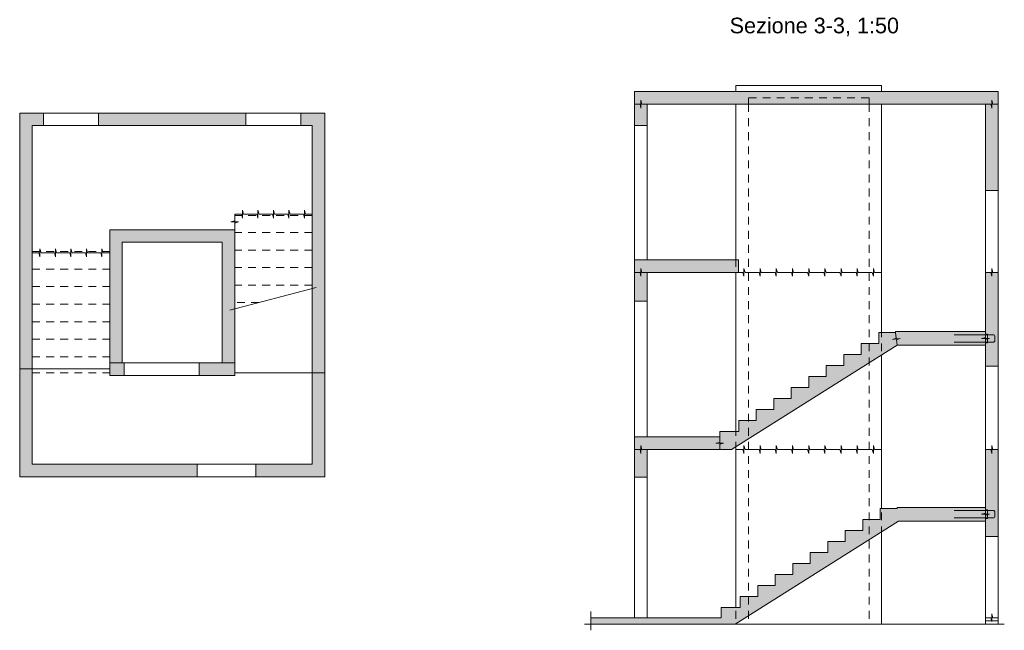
# Model space of a CAD drawing. Header units: metres. Extents: x 1.3 to 56.7, y 2.5 to 40.8.
# Tile 2 of 5: x 13.9 to 29.6, y 2.5 to 12.2. Entities that reach past the tile are written whole.
import ezdxf

# ---------------------------------------------------------------- set-up
doc = ezdxf.new("R2010")
doc.units = ezdxf.units.M
doc.linetypes.add('AUSGEZOGEN', pattern=[0])
doc.linetypes.add('STRICHLINIE_S4', pattern=[0.165, 0.125, -0.04])
for name, color, linetype, lineweight in [('XR$1$Beton Ansicht', 117, 'AUSGEZOGEN', 35), ('XR$1$Beton geschnitten', 117, 'AUSGEZOGEN', 50), ('XR$1$Beton verdeckt vorne', 117, 'STRICHLINIE_S4', 25), ('XR$1$Betonierfugen', 7, 'AUSGEZOGEN', 25), ('XR$1$Decke', 117, 'AUSGEZOGEN', 35), ('XR$1$Einbauteile AE Wand', 5, 'AUSGEZOGEN', 35), ('XR$1$STANDARD_1', 7, 'AUSGEZOGEN', 13), ('XR$1$Stilflaeche', 7, 'AUSGEZOGEN', 25), ('XR$1$Text Schnitt', 7, 'AUSGEZOGEN', 25), ('XR$1$Treppe Ortbeton', 117, 'STRICHLINIE_S4', 35), ('XR$1$Unterzug', 117, 'AUSGEZOGEN', 35), ('XR$1$Wand Beton bewehrt', 117, 'AUSGEZOGEN', 50)]:
    doc.layers.add(name, color=color, linetype=linetype, lineweight=lineweight)
doc.styles.add('ARIAL', font='arial.ttf')

msp = doc.modelspace()

# ---------------------------------------------------------------- hatches: boundary and pattern name
at = {"layer": 'XR$1$Stilflaeche', "linetype": 'AUSGEZOGEN', "lineweight": 13, "transparency": 33554687}
for points in [[(27.685, 11.1), (23.735, 11.1), (23.735, 10.56), (23.935, 10.56), (23.935, 10.9), (27.685, 10.9)], [(29.55, 10.9), (29.55, 11.1), (27.685, 11.1), (27.685, 10.9)], [(29.35, 9.52), (29.55, 9.52), (29.55, 10.9), (29.35, 10.9)], [(23.735, 8.21), (25.395, 8.21), (25.395, 8.41), (23.735, 8.41)], [(23.935, 7.75), (23.935, 8.21), (23.735, 8.21), (23.735, 7.75)], [(29.55, 8.21), (29.35, 8.21), (29.35, 6.71), (29.55, 6.71)], [(25.096, 5.665), (25.096, 5.58), (23.735, 5.58), (23.735, 4.94), (23.935, 4.94), (23.935, 5.38), (25.286, 5.38), (27.935, 7.045), (29.35, 7.045), (29.35, 7.265), (27.911, 7.265), (27.911, 7.249), (27.641, 7.249), (27.641, 7.073), (27.361, 7.073), (27.361, 6.897), (27.081, 6.897), (27.081, 6.721), (26.801, 6.721), (26.801, 6.545), (26.521, 6.545), (26.521, 6.369), (26.241, 6.369), (26.241, 6.193), (25.961, 6.193), (25.961, 6.017), (25.681, 6.017), (25.681, 5.841), (25.401, 5.841), (25.401, 5.665)], [(29.55, 5.38), (29.35, 5.38), (29.35, 3.99), (29.55, 3.99)], [(29.35, 4.455), (27.935, 4.455), (27.935, 4.439), (27.665, 4.439), (27.665, 4.263), (27.385, 4.263), (27.385, 4.087), (27.105, 4.087), (27.105, 3.911), (26.825, 3.911), (26.825, 3.735), (26.545, 3.735), (26.545, 3.559), (26.265, 3.559), (26.265, 3.383), (25.985, 3.383), (25.985, 3.207), (25.705, 3.207), (25.705, 3.031), (25.425, 3.031), (25.425, 2.855), (25.12, 2.855), (25.12, 2.69), (23.035, 2.69), (23.035, 2.59), (25.341, 2.59), (27.958, 4.235), (29.35, 4.235)]]:
    msp.add_hatch(color=91, dxfattribs=at).paths.add_polyline_path(points)
at = {"layer": 'XR$1$Wand Beton bewehrt', "linetype": 'AUSGEZOGEN', "lineweight": 13, "transparency": 33554687}
for points in [[(13.896, 10.758), (13.896, 10.558), (14.276, 10.558), (14.276, 10.758)], [(17.516, 10.758), (15.156, 10.758), (15.156, 10.558), (17.516, 10.558)], [(18.396, 10.758), (18.396, 10.558), (18.776, 10.558), (18.776, 10.758)], [(13.896, 10.558), (13.896, 6.701), (14.096, 6.701), (14.096, 10.558)], [(18.776, 6.493), (18.776, 10.558), (18.576, 10.558), (18.576, 6.493)], [(17.336, 8.893), (15.336, 8.893), (15.336, 8.693), (17.336, 8.693)], [(15.336, 8.693), (15.336, 6.763), (15.536, 6.763), (15.536, 8.693)], [(17.336, 6.763), (17.336, 8.693), (17.136, 8.693), (17.136, 6.763)], [(13.896, 6.701), (13.896, 5.143), (14.096, 5.143), (14.096, 6.701)], [(15.566, 6.763), (15.336, 6.763), (15.336, 6.563), (15.566, 6.563)], [(16.766, 6.563), (17.336, 6.563), (17.336, 6.763), (16.766, 6.763)], [(18.776, 4.943), (18.776, 6.493), (18.576, 6.493), (18.576, 4.943)], [(13.896, 4.943), (16.736, 4.943), (16.736, 5.143), (13.896, 5.143)], [(17.676, 4.943), (18.576, 4.943), (18.576, 5.143), (17.676, 5.143)]]:
    msp.add_hatch(color=91, dxfattribs=at).paths.add_polyline_path(points)

# ---------------------------------------------------------------- linework, layer by layer
at = {"layer": 'XR$1$Beton Ansicht', "color": 8, "linetype": 'AUSGEZOGEN', "lineweight": 13, "transparency": 33554687}
for p, q in [((25.355, 11.1), (25.355, 11.2)), ((25.355, 11.2), (27.685, 11.2)), ((27.685, 11.2), (27.685, 11.1)), ((25.355, 10.9), (25.355, 8.41)), ((27.685, 10.9), (27.685, 7.249)), ((23.735, 10.56), (23.735, 8.41)), ((23.935, 10.56), (23.935, 8.41)), ((29.35, 8.21), (29.35, 9.52)), ((29.55, 8.21), (29.55, 9.52)), ((25.355, 8.21), (25.355, 5.665)), ((17.259, 7.606), (18.64, 7.968)), ((23.735, 7.75), (23.735, 5.58)), ((23.935, 7.75), (23.935, 5.58)), ((27.685, 6.888), (27.685, 4.439)), ((29.35, 5.38), (29.35, 6.71)), ((29.55, 6.71), (29.55, 5.38)), ((25.355, 5.38), (25.355, 2.855)), ((23.735, 4.94), (23.735, 2.69)), ((23.935, 4.94), (23.935, 2.69)), ((27.685, 4.063), (27.685, 2.59)), ((29.35, 3.99), (29.35, 2.64)), ((29.55, 3.99), (29.55, 2.64))]:
    msp.add_line(p, q, dxfattribs=at)
at = {"layer": 'XR$1$Beton geschnitten', "color": 8, "linetype": 'AUSGEZOGEN', "lineweight": 13, "transparency": 33554687}
for p, q in [((27.685, 11.1), (23.735, 11.1)), ((23.735, 11.1), (23.735, 10.9)), ((29.55, 11.1), (27.685, 11.1)), ((29.55, 11.1), (29.35, 11.1)), ((29.55, 9.52), (29.55, 11.1)), ((29.55, 10.9), (29.55, 11.1)), ((23.735, 10.9), (23.735, 10.56)), ((23.935, 10.9), (27.485, 10.9)), ((23.935, 10.56), (23.935, 10.9)), ((27.485, 10.9), (29.35, 10.9)), ((29.35, 10.9), (29.35, 9.52)), ((23.735, 10.56), (23.935, 10.56)), ((29.35, 9.52), (29.55, 9.52)), ((23.735, 8.41), (23.735, 8.21)), ((25.395, 8.41), (23.735, 8.41)), ((25.395, 8.21), (25.395, 8.41)), ((23.735, 8.21), (23.735, 7.75)), ((23.935, 8.21), (25.395, 8.21)), ((23.935, 7.75), (23.935, 8.21)), ((29.35, 8.21), (29.35, 7.265)), ((29.55, 8.21), (29.35, 8.21)), ((29.55, 6.71), (29.55, 8.21)), ((23.735, 7.75), (23.935, 7.75)), ((27.641, 7.073), (27.641, 7.249)), ((27.641, 7.249), (27.911, 7.249)), ((27.911, 7.249), (27.911, 7.265)), ((27.911, 7.265), (27.935, 7.265)), ((29.35, 7.265), (27.935, 7.265)), ((27.935, 7.045), (25.286, 5.38)), ((27.361, 6.897), (27.361, 7.073)), ((27.361, 7.073), (27.641, 7.073)), ((27.935, 7.045), (29.35, 7.045)), ((29.35, 7.045), (29.35, 6.71)), ((27.081, 6.721), (27.081, 6.897)), ((27.081, 6.897), (27.361, 6.897)), ((26.801, 6.545), (26.801, 6.721)), ((26.801, 6.721), (27.081, 6.721)), ((29.35, 6.71), (29.55, 6.71)), ((26.521, 6.369), (26.521, 6.545)), ((26.521, 6.545), (26.801, 6.545)), ((26.241, 6.193), (26.241, 6.369)), ((26.241, 6.369), (26.521, 6.369)), ((25.961, 6.017), (25.961, 6.193)), ((25.961, 6.193), (26.241, 6.193)), ((25.681, 5.841), (25.681, 6.017)), ((25.681, 6.017), (25.961, 6.017)), ((25.401, 5.665), (25.401, 5.841)), ((25.401, 5.841), (25.681, 5.841)), ((23.735, 5.58), (23.735, 5.38)), ((23.935, 5.58), (23.735, 5.58)), ((25.096, 5.58), (23.935, 5.58)), ((25.096, 5.665), (25.401, 5.665)), ((25.096, 5.58), (25.096, 5.665)), ((23.735, 5.38), (23.735, 4.94)), ((23.935, 5.38), (25.096, 5.38)), ((23.935, 4.835), (23.935, 5.38)), ((25.096, 5.38), (25.286, 5.38)), ((29.35, 5.38), (29.35, 4.455)), ((29.55, 5.38), (29.35, 5.38)), ((29.55, 3.99), (29.55, 5.38)), ((23.735, 4.94), (23.935, 4.94)), ((27.665, 4.263), (27.665, 4.439)), ((27.665, 4.439), (27.935, 4.439)), ((27.935, 4.439), (27.935, 4.455)), ((27.935, 4.455), (27.958, 4.455)), ((29.35, 4.455), (27.958, 4.455)), ((27.385, 4.087), (27.385, 4.263)), ((27.385, 4.263), (27.665, 4.263)), ((27.958, 4.235), (25.341, 2.59)), ((27.958, 4.235), (29.35, 4.235)), ((29.35, 4.235), (29.35, 3.99)), ((27.105, 3.911), (27.105, 4.087)), ((27.105, 4.087), (27.385, 4.087)), ((29.35, 3.99), (29.55, 3.99)), ((26.825, 3.735), (26.825, 3.911)), ((26.825, 3.911), (27.105, 3.911)), ((26.545, 3.559), (26.545, 3.735)), ((26.545, 3.735), (26.825, 3.735)), ((26.265, 3.383), (26.265, 3.559)), ((26.265, 3.559), (26.545, 3.559)), ((25.985, 3.207), (25.985, 3.383)), ((25.985, 3.383), (26.265, 3.383)), ((25.705, 3.031), (25.705, 3.207)), ((25.705, 3.207), (25.985, 3.207)), ((25.425, 2.855), (25.425, 3.031)), ((25.425, 3.031), (25.705, 3.031)), ((25.12, 2.69), (25.12, 2.855)), ((25.12, 2.855), (25.425, 2.855)), ((23.035, 2.79), (23.035, 2.49)), ((23.735, 2.69), (23.035, 2.69)), ((23.935, 2.69), (23.735, 2.69)), ((25.12, 2.69), (23.935, 2.69)), ((22.935, 2.59), (29.65, 2.59)), ((29.55, 2.64), (29.35, 2.64)), ((29.35, 2.64), (29.35, 2.59)), ((29.55, 2.59), (29.55, 2.64))]:
    msp.add_line(p, q, dxfattribs=at)
at = {"layer": 'XR$1$Beton verdeckt vorne', "color": 8, "linetype": 'STRICHLINIE_S4', "lineweight": 13, "transparency": 33554687}
for p, q in [((25.355, 10.9), (25.355, 2.59)), ((27.485, 11), (25.555, 11)), ((25.555, 11), (25.555, 10.9)), ((25.555, 10.9), (25.555, 2.59)), ((27.485, 10.9), (27.485, 11)), ((27.485, 10.9), (27.485, 2.59)), ((27.685, 10.9), (27.685, 2.59))]:
    msp.add_line(p, q, dxfattribs=at)
at = {"layer": 'XR$1$Betonierfugen', "color": 8, "linetype": 'AUSGEZOGEN', "lineweight": 13, "transparency": 33554687}
for p, q in [((23.821, 10.9), (23.735, 10.9)), ((23.735, 10.9), (23.735, 10.9)), ((23.835, 10.838), (23.821, 10.9)), ((23.835, 10.9), (23.835, 10.963)), ((23.835, 10.963), (23.849, 10.9)), ((23.835, 10.9), (23.835, 10.838)), ((23.935, 10.9), (23.849, 10.9)), ((29.35, 10.9), (29.436, 10.9)), ((29.45, 10.838), (29.436, 10.9)), ((29.45, 10.9), (29.45, 10.963)), ((29.45, 10.963), (29.464, 10.9)), ((29.45, 10.9), (29.45, 10.838)), ((29.464, 10.9), (29.55, 10.9)), ((29.55, 10.9), (29.55, 10.9)), ((17.443, 9.143), (17.336, 9.143)), ((17.336, 9.143), (17.336, 9.143)), ((17.336, 9.143), (17.336, 9.035)), ((17.46, 9.08), (17.443, 9.143)), ((17.46, 9.143), (17.46, 9.205)), ((17.46, 9.205), (17.478, 9.143)), ((17.46, 9.143), (17.46, 9.08)), ((17.584, 9.143), (17.478, 9.143)), ((17.691, 9.143), (17.584, 9.143)), ((17.708, 9.08), (17.691, 9.143)), ((17.708, 9.143), (17.708, 9.205)), ((17.708, 9.205), (17.726, 9.143)), ((17.708, 9.143), (17.708, 9.08)), ((17.832, 9.143), (17.726, 9.143)), ((17.939, 9.143), (17.832, 9.143)), ((17.956, 9.08), (17.939, 9.143)), ((17.956, 9.143), (17.956, 9.205)), ((17.956, 9.205), (17.974, 9.143)), ((17.956, 9.143), (17.956, 9.08)), ((18.08, 9.143), (17.974, 9.143)), ((18.187, 9.143), (18.08, 9.143)), ((18.204, 9.08), (18.187, 9.143)), ((18.204, 9.143), (18.204, 9.205)), ((18.204, 9.205), (18.222, 9.143)), ((18.204, 9.143), (18.204, 9.08)), ((18.328, 9.143), (18.222, 9.143)), ((18.435, 9.143), (18.328, 9.143)), ((18.452, 9.08), (18.435, 9.143)), ((18.452, 9.143), (18.452, 9.205)), ((18.452, 9.205), (18.47, 9.143)), ((18.452, 9.143), (18.452, 9.08)), ((18.576, 9.143), (18.47, 9.143)), ((17.274, 9.018), (17.336, 9.035)), ((17.336, 9.018), (17.274, 9.018)), ((17.336, 9.018), (17.399, 9.018)), ((17.399, 9.018), (17.336, 9)), ((17.336, 9), (17.336, 8.893)), ((17.336, 8.893), (17.336, 8.893)), ((14.096, 8.522), (14.203, 8.522)), ((14.22, 8.46), (14.203, 8.522)), ((14.22, 8.522), (14.22, 8.585)), ((14.22, 8.585), (14.238, 8.522)), ((14.22, 8.522), (14.22, 8.46)), ((14.238, 8.522), (14.344, 8.522)), ((14.344, 8.522), (14.451, 8.522)), ((14.468, 8.46), (14.451, 8.522)), ((14.468, 8.522), (14.468, 8.585)), ((14.468, 8.585), (14.486, 8.522)), ((14.468, 8.522), (14.468, 8.46)), ((14.486, 8.522), (14.592, 8.522)), ((14.592, 8.522), (14.699, 8.522)), ((14.716, 8.46), (14.699, 8.522)), ((14.716, 8.522), (14.716, 8.585)), ((14.716, 8.585), (14.734, 8.522)), ((14.716, 8.522), (14.716, 8.46)), ((14.734, 8.522), (14.84, 8.522)), ((14.84, 8.522), (14.947, 8.522)), ((14.964, 8.46), (14.947, 8.522)), ((14.964, 8.522), (14.964, 8.585)), ((14.964, 8.585), (14.982, 8.522)), ((14.964, 8.522), (14.964, 8.46)), ((14.982, 8.522), (15.088, 8.522)), ((15.088, 8.522), (15.195, 8.522)), ((15.212, 8.46), (15.195, 8.522)), ((15.212, 8.522), (15.212, 8.585)), ((15.212, 8.585), (15.23, 8.522)), ((15.212, 8.522), (15.212, 8.46)), ((15.23, 8.522), (15.336, 8.522)), ((15.336, 8.522), (15.336, 8.522)), ((23.821, 8.21), (23.735, 8.21)), ((23.735, 8.21), (23.735, 8.21)), ((23.835, 8.148), (23.821, 8.21)), ((23.835, 8.21), (23.835, 8.273)), ((23.835, 8.273), (23.849, 8.21)), ((23.835, 8.21), (23.835, 8.148)), ((23.935, 8.21), (23.849, 8.21)), ((25.355, 8.21), (25.466, 8.21)), ((25.484, 8.148), (25.466, 8.21)), ((25.484, 8.21), (25.484, 8.273)), ((25.484, 8.273), (25.502, 8.21)), ((25.484, 8.21), (25.484, 8.148)), ((25.502, 8.21), (25.614, 8.21)), ((25.614, 8.21), (25.725, 8.21)), ((25.743, 8.148), (25.725, 8.21)), ((25.743, 8.21), (25.743, 8.273)), ((25.743, 8.273), (25.761, 8.21)), ((25.743, 8.21), (25.743, 8.148)), ((25.761, 8.21), (25.872, 8.21)), ((25.872, 8.21), (25.984, 8.21)), ((26.002, 8.148), (25.984, 8.21)), ((26.002, 8.21), (26.002, 8.273)), ((26.002, 8.273), (26.02, 8.21)), ((26.002, 8.21), (26.002, 8.148)), ((26.02, 8.21), (26.131, 8.21)), ((26.131, 8.21), (26.243, 8.21)), ((26.261, 8.148), (26.243, 8.21)), ((26.261, 8.21), (26.261, 8.273)), ((26.261, 8.273), (26.279, 8.21)), ((26.261, 8.21), (26.261, 8.148)), ((26.279, 8.21), (26.39, 8.21)), ((26.39, 8.21), (26.502, 8.21)), ((26.52, 8.148), (26.502, 8.21)), ((26.52, 8.21), (26.52, 8.273)), ((26.52, 8.273), (26.538, 8.21)), ((26.52, 8.21), (26.52, 8.148)), ((26.538, 8.21), (26.649, 8.21)), ((26.649, 8.21), (26.76, 8.21)), ((26.779, 8.148), (26.76, 8.21)), ((26.779, 8.21), (26.779, 8.273)), ((26.779, 8.273), (26.797, 8.21)), ((26.779, 8.21), (26.779, 8.148)), ((26.797, 8.21), (26.908, 8.21)), ((26.908, 8.21), (27.019, 8.21)), ((27.037, 8.148), (27.019, 8.21)), ((27.037, 8.21), (27.037, 8.273)), ((27.037, 8.273), (27.056, 8.21)), ((27.037, 8.21), (27.037, 8.148)), ((27.056, 8.21), (27.167, 8.21)), ((27.167, 8.21), (27.278, 8.21)), ((27.296, 8.148), (27.278, 8.21)), ((27.296, 8.21), (27.296, 8.273)), ((27.296, 8.273), (27.314, 8.21)), ((27.296, 8.21), (27.296, 8.148)), ((27.314, 8.21), (27.426, 8.21)), ((27.426, 8.21), (27.537, 8.21)), ((27.555, 8.148), (27.537, 8.21)), ((27.555, 8.21), (27.555, 8.273)), ((27.555, 8.273), (27.573, 8.21)), ((27.555, 8.21), (27.555, 8.148)), ((27.573, 8.21), (27.685, 8.21)), ((27.685, 8.21), (27.685, 8.21)), ((29.35, 8.21), (29.436, 8.21)), ((29.45, 8.148), (29.436, 8.21)), ((29.45, 8.21), (29.45, 8.273)), ((29.45, 8.273), (29.464, 8.21)), ((29.45, 8.21), (29.45, 8.148)), ((29.464, 8.21), (29.55, 8.21)), ((29.55, 8.21), (29.55, 8.21)), ((27.911, 7.249), (27.921, 7.161)), ((29.35, 7.17), (29.35, 7.265)), ((29.35, 7.265), (29.35, 7.265)), ((27.861, 7.14), (27.921, 7.161)), ((27.923, 7.147), (27.861, 7.14)), ((27.923, 7.147), (27.985, 7.154)), ((27.985, 7.154), (27.924, 7.133)), ((27.924, 7.133), (27.935, 7.045)), ((29.287, 7.155), (29.35, 7.17)), ((29.35, 7.155), (29.287, 7.155)), ((29.35, 7.155), (29.412, 7.155)), ((29.412, 7.155), (29.35, 7.14)), ((29.35, 7.045), (29.35, 7.14)), ((27.935, 7.045), (27.935, 7.045)), ((25.096, 5.58), (25.096, 5.494)), ((23.821, 5.38), (23.735, 5.38)), ((23.735, 5.38), (23.735, 5.38)), ((23.835, 5.318), (23.821, 5.38)), ((23.835, 5.38), (23.835, 5.443)), ((23.835, 5.443), (23.849, 5.38)), ((23.835, 5.38), (23.835, 5.318)), ((23.935, 5.38), (23.849, 5.38)), ((25.033, 5.48), (25.096, 5.494)), ((25.096, 5.48), (25.033, 5.48)), ((25.096, 5.48), (25.158, 5.48)), ((25.158, 5.48), (25.096, 5.466)), ((25.096, 5.466), (25.096, 5.38)), ((25.096, 5.38), (25.096, 5.38)), ((25.355, 5.38), (25.466, 5.38)), ((25.484, 5.318), (25.466, 5.38)), ((25.484, 5.38), (25.484, 5.443)), ((25.484, 5.443), (25.502, 5.38)), ((25.484, 5.38), (25.484, 5.318)), ((25.502, 5.38), (25.614, 5.38)), ((25.614, 5.38), (25.725, 5.38)), ((25.743, 5.318), (25.725, 5.38)), ((25.743, 5.38), (25.743, 5.443)), ((25.743, 5.443), (25.761, 5.38)), ((25.743, 5.38), (25.743, 5.318)), ((25.761, 5.38), (25.872, 5.38)), ((25.872, 5.38), (25.984, 5.38)), ((26.002, 5.318), (25.984, 5.38)), ((26.002, 5.38), (26.002, 5.443)), ((26.002, 5.443), (26.02, 5.38)), ((26.002, 5.38), (26.002, 5.318)), ((26.02, 5.38), (26.131, 5.38)), ((26.131, 5.38), (26.243, 5.38)), ((26.261, 5.318), (26.243, 5.38)), ((26.261, 5.38), (26.261, 5.443)), ((26.261, 5.443), (26.279, 5.38)), ((26.261, 5.38), (26.261, 5.318)), ((26.279, 5.38), (26.39, 5.38)), ((26.39, 5.38), (26.502, 5.38)), ((26.52, 5.318), (26.502, 5.38)), ((26.52, 5.38), (26.52, 5.443)), ((26.52, 5.443), (26.538, 5.38)), ((26.52, 5.38), (26.52, 5.318)), ((26.538, 5.38), (26.649, 5.38)), ((26.649, 5.38), (26.76, 5.38)), ((26.779, 5.318), (26.76, 5.38)), ((26.779, 5.38), (26.779, 5.443)), ((26.779, 5.443), (26.797, 5.38)), ((26.779, 5.38), (26.779, 5.318)), ((26.797, 5.38), (26.908, 5.38)), ((26.908, 5.38), (27.019, 5.38)), ((27.037, 5.318), (27.019, 5.38)), ((27.037, 5.38), (27.037, 5.443)), ((27.037, 5.443), (27.056, 5.38)), ((27.037, 5.38), (27.037, 5.318)), ((27.056, 5.38), (27.167, 5.38)), ((27.167, 5.38), (27.278, 5.38)), ((27.296, 5.318), (27.278, 5.38)), ((27.296, 5.38), (27.296, 5.443)), ((27.296, 5.443), (27.314, 5.38)), ((27.296, 5.38), (27.296, 5.318)), ((27.314, 5.38), (27.426, 5.38)), ((27.426, 5.38), (27.537, 5.38)), ((27.555, 5.318), (27.537, 5.38)), ((27.555, 5.38), (27.555, 5.443)), ((27.555, 5.443), (27.573, 5.38)), ((27.555, 5.38), (27.555, 5.318)), ((27.573, 5.38), (27.685, 5.38)), ((27.685, 5.38), (27.685, 5.38)), ((29.436, 5.38), (29.35, 5.38)), ((29.35, 5.38), (29.35, 5.38)), ((29.45, 5.318), (29.436, 5.38)), ((29.45, 5.38), (29.45, 5.443)), ((29.45, 5.443), (29.464, 5.38)), ((29.45, 5.38), (29.45, 5.318)), ((29.55, 5.38), (29.464, 5.38)), ((29.35, 4.36), (29.35, 4.455)), ((29.35, 4.455), (29.35, 4.455)), ((29.287, 4.345), (29.35, 4.36)), ((29.35, 4.345), (29.287, 4.345)), ((29.35, 4.345), (29.412, 4.345)), ((29.412, 4.345), (29.35, 4.33)), ((29.35, 4.235), (29.35, 4.33)), ((29.35, 2.69), (29.436, 2.69)), ((29.45, 2.628), (29.436, 2.69)), ((29.45, 2.69), (29.45, 2.753)), ((29.45, 2.753), (29.464, 2.69)), ((29.45, 2.69), (29.45, 2.628)), ((29.464, 2.69), (29.55, 2.69)), ((29.55, 2.69), (29.55, 2.69))]:
    msp.add_line(p, q, dxfattribs=at)
at = {"layer": 'XR$1$Decke', "color": 8, "linetype": 'AUSGEZOGEN', "lineweight": 13, "transparency": 33554687}
for p, q in [((14.096, 10.558), (14.096, 8.522)), ((18.576, 10.558), (14.096, 10.558)), ((18.576, 9.143), (18.576, 10.558)), ((15.336, 8.522), (15.336, 8.893)), ((15.336, 8.893), (17.336, 8.893)), ((13.896, 6.669), (13.896, 4.943)), ((15.336, 6.669), (13.896, 6.669)), ((17.336, 6.763), (15.336, 6.763)), ((15.336, 6.763), (15.336, 6.669)), ((17.336, 6.603), (17.336, 6.763)), ((18.776, 6.603), (17.336, 6.603)), ((18.776, 4.943), (18.776, 6.603)), ((13.896, 4.943), (18.776, 4.943))]:
    msp.add_line(p, q, dxfattribs=at)
at = {"layer": 'XR$1$Einbauteile AE Wand', "color": 8, "linetype": 'AUSGEZOGEN', "lineweight": 13, "transparency": 33554687}
for p, q in [((29.38, 7.215), (28.85, 7.215)), ((29.38, 7.095), (28.85, 7.095)), ((29.35, 7.225), (29.38, 7.225)), ((29.35, 7.225), (29.35, 7.085)), ((29.38, 7.225), (29.38, 7.085)), ((29.38, 7.215), (29.47, 7.215)), ((29.38, 7.095), (29.47, 7.095)), ((29.5, 7.185), (29.5, 7.125)), ((29.35, 7.085), (29.38, 7.085)), ((29.35, 4.415), (29.38, 4.415)), ((29.35, 4.415), (29.35, 4.275)), ((29.38, 4.415), (29.38, 4.275)), ((29.38, 4.405), (28.85, 4.405)), ((29.38, 4.285), (28.85, 4.285)), ((29.35, 4.275), (29.38, 4.275)), ((29.38, 4.405), (29.47, 4.405)), ((29.38, 4.285), (29.47, 4.285)), ((29.5, 4.375), (29.5, 4.315))]:
    msp.add_line(p, q, dxfattribs=at)
for centre, start, end in [((29.47, 7.185), 0, 90), ((29.47, 7.125), 270, 0), ((29.47, 4.375), 0, 90), ((29.47, 4.315), 270, 0)]:
    msp.add_arc(centre, 0.03, start, end, dxfattribs=at)
at = {"layer": 'XR$1$STANDARD_1', "color": 8, "linetype": 'AUSGEZOGEN', "lineweight": 13, "transparency": 33554687}
for p, q in [((14.276, 10.758), (14.276, 10.758)), ((15.156, 10.758), (15.156, 10.758)), ((17.516, 10.758), (17.516, 10.758)), ((18.396, 10.758), (18.396, 10.758)), ((14.276, 10.558), (14.276, 10.558)), ((15.156, 10.558), (15.156, 10.558)), ((17.516, 10.558), (17.516, 10.558)), ((18.396, 10.558), (18.396, 10.558)), ((15.566, 6.763), (15.566, 6.763)), ((16.766, 6.763), (16.766, 6.763)), ((15.566, 6.563), (15.566, 6.563)), ((16.766, 6.563), (16.766, 6.563)), ((16.736, 5.143), (16.736, 5.143)), ((17.676, 5.143), (17.676, 5.143)), ((16.736, 4.943), (16.736, 4.943)), ((17.676, 4.943), (17.676, 4.943))]:
    msp.add_line(p, q, dxfattribs=at)
at = {"layer": 'XR$1$Treppe Ortbeton', "color": 8, "linetype": 'STRICHLINIE_S4', "lineweight": 13, "transparency": 33554687}
for p, q in [((18.576, 9.118), (17.336, 9.118)), ((17.336, 9.118), (17.336, 8.893)), ((18.576, 8.848), (17.336, 8.848)), ((14.096, 8.543), (15.336, 8.543)), ((18.576, 8.568), (17.336, 8.568)), ((14.096, 8.263), (15.336, 8.263)), ((18.576, 8.288), (17.336, 8.288)), ((14.096, 7.983), (15.336, 7.983)), ((18.576, 8.008), (17.336, 8.008)), ((17.723, 7.728), (17.336, 7.728)), ((14.096, 7.703), (15.336, 7.703)), ((14.096, 7.423), (15.336, 7.423)), ((14.096, 7.143), (15.336, 7.143)), ((14.096, 6.863), (15.336, 6.863)), ((14.096, 6.608), (15.336, 6.608))]:
    msp.add_line(p, q, dxfattribs=at)
at = {"layer": 'XR$1$Unterzug', "color": 8, "linetype": 'AUSGEZOGEN', "lineweight": 13, "transparency": 33554687}
for p, q in [((15.156, 10.758), (14.276, 10.758)), ((18.396, 10.758), (17.516, 10.758)), ((14.276, 10.558), (15.156, 10.558)), ((17.516, 10.558), (18.396, 10.558)), ((16.766, 6.763), (15.566, 6.763)), ((15.566, 6.563), (16.766, 6.563)), ((17.676, 5.143), (16.736, 5.143)), ((16.736, 4.943), (17.676, 4.943))]:
    msp.add_line(p, q, dxfattribs=at)
at = {"layer": 'XR$1$Wand Beton bewehrt', "color": 8, "linetype": 'AUSGEZOGEN', "lineweight": 13, "transparency": 33554687}
for p, q in [((14.276, 10.758), (13.896, 10.758)), ((13.896, 10.758), (13.896, 10.558)), ((14.276, 10.758), (14.276, 10.558)), ((17.516, 10.758), (15.156, 10.758)), ((15.156, 10.558), (15.156, 10.758)), ((17.516, 10.758), (17.516, 10.558)), ((18.776, 10.758), (18.396, 10.758)), ((18.396, 10.558), (18.396, 10.758)), ((18.776, 10.558), (18.776, 10.758)), ((13.896, 10.558), (13.896, 6.701)), ((14.096, 6.701), (14.096, 10.558)), ((14.096, 10.558), (14.276, 10.558)), ((15.156, 10.558), (17.516, 10.558)), ((18.396, 10.558), (18.576, 10.558)), ((18.576, 10.558), (18.576, 6.493)), ((18.776, 6.493), (18.776, 10.558)), ((17.336, 8.893), (15.336, 8.893)), ((15.336, 8.893), (15.336, 8.693)), ((17.336, 8.693), (17.336, 8.893)), ((15.336, 8.693), (15.336, 6.763)), ((15.536, 6.763), (15.536, 8.693)), ((15.536, 8.693), (17.136, 8.693)), ((17.136, 8.693), (17.136, 6.763)), ((17.336, 6.763), (17.336, 8.693)), ((13.896, 6.701), (13.896, 5.143)), ((14.096, 5.143), (14.096, 6.701)), ((15.336, 6.763), (15.336, 6.563)), ((15.566, 6.763), (15.536, 6.763)), ((15.566, 6.763), (15.566, 6.563)), ((16.766, 6.563), (16.766, 6.763)), ((17.136, 6.763), (16.766, 6.763)), ((17.336, 6.563), (17.336, 6.763)), ((15.336, 6.563), (15.566, 6.563)), ((16.766, 6.563), (17.336, 6.563)), ((18.576, 6.493), (18.576, 5.143)), ((18.776, 4.943), (18.776, 6.493)), ((13.896, 5.143), (13.896, 4.943)), ((16.736, 5.143), (14.096, 5.143)), ((16.736, 5.143), (16.736, 4.943)), ((17.676, 4.943), (17.676, 5.143)), ((18.576, 5.143), (17.676, 5.143)), ((13.896, 4.943), (16.736, 4.943)), ((17.676, 4.943), (18.576, 4.943)), ((18.576, 4.943), (18.776, 4.943))]:
    msp.add_line(p, q, dxfattribs=at)

# ---------------------------------------------------------------- texts
at = {"layer": 'XR$1$Text Schnitt', "color": 7, "linetype": 'AUSGEZOGEN', "lineweight": 13, "transparency": 33554687, "insert": (26.61, 11.986), "char_height": 0.25, "width": 2.67432, "attachment_point": 8, "style": 'ARIAL'}
msp.add_mtext('{\\W0.99;Sezione 3-3, 1:50}', dxfattribs=at)

doc.saveas('drawing.dxf')
